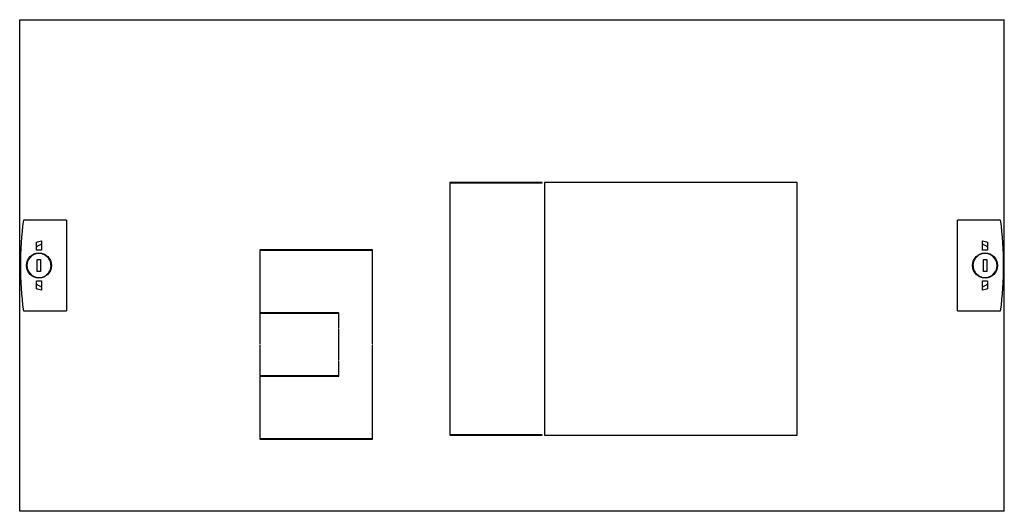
# Model space of a CAD drawing. Header units: millimetres. Extents: x 69 to 568, y 312 to 561.
import ezdxf

# ---------------------------------------------------------------- set-up
doc = ezdxf.new("R2010")
doc.units = ezdxf.units.MM
doc.header["$LTSCALE"] = 57.239041
doc.layers.get('0').update_dxf_attribs({"linetype": 'CONTINUOUS'})

msp = doc.modelspace()

# ---------------------------------------------------------------- linework, layer by layer
at = {"color": 7}
for p, q in [((69.15, 311.86), (69.15, 560.86)), ((69.15, 560.86), (567.85, 560.86)), ((567.85, 311.86), (567.85, 560.86)), ((287, 478.46), (287, 350.46)), ((333.75, 478.46), (287, 478.46)), ((287.2, 350.66), (287.2, 478.26)), ((287.2, 478.26), (333.75, 478.26)), ((333.75, 478.26), (333.75, 478.46)), ((335, 478.46), (335, 350.46)), ((463, 478.46), (335, 478.46)), ((463, 350.46), (463, 478.46)), ((92.9, 459.36), (71, 459.36)), ((92.9, 459.36), (92.9, 413.36)), ((566, 459.36), (544.1, 459.36)), ((544.1, 413.36), (544.1, 459.36)), ((80.2, 448.85), (80.2, 444.05)), ((556.8, 444.05), (556.8, 448.85)), ((77.6, 444.06), (77.6, 448.2)), ((190.8, 444.36), (190.8, 396.76)), ((247.8, 444.36), (190.8, 444.36)), ((191, 412.36), (191, 444.16)), ((191, 444.16), (247.6, 444.16)), ((247.6, 444.16), (247.6, 396.76)), ((247.8, 396.76), (247.8, 444.36)), ((559.4, 448.2), (559.4, 444.06)), ((76.9, 442.19), (76.9, 442.36)), ((76.9, 442.36), (77.51, 442.36)), ((78.05, 433.26), (78.05, 439.46)), ((78.05, 439.46), (79.75, 439.46)), ((79.75, 439.46), (79.75, 433.26)), ((80.29, 442.36), (80.9, 442.36)), ((80.9, 442.36), (80.9, 442.19)), ((84.73, 438.86), (84.51, 438.86)), ((552.27, 438.86), (552.49, 438.86)), ((557.25, 439.46), (558.95, 439.46)), ((557.25, 433.26), (557.25, 439.46)), ((558.95, 439.46), (558.95, 433.26)), ((79.75, 433.26), (78.05, 433.26)), ((84.73, 433.86), (84.51, 433.86)), ((552.27, 433.86), (552.49, 433.86)), ((556.1, 430.36), (556.1, 430.54)), ((556.71, 430.36), (556.1, 430.36)), ((558.95, 433.26), (557.25, 433.26)), ((560.1, 430.36), (559.49, 430.36)), ((560.1, 430.54), (560.1, 430.36)), ((77.6, 424.53), (77.6, 428.67)), ((80.2, 428.68), (80.2, 423.88)), ((556.8, 423.88), (556.8, 428.68)), ((559.4, 428.67), (559.4, 424.53)), ((71, 413.36), (92.9, 413.36)), ((230.8, 412.36), (191, 412.36)), ((191, 396.76), (191, 412.16)), ((191, 412.16), (230.6, 412.16)), ((230.6, 412.16), (230.6, 404.86)), ((230.8, 404.86), (230.8, 412.36)), ((544.1, 413.36), (566, 413.36)), ((230.6, 404.86), (230.8, 404.86)), ((230.6, 404.26), (230.6, 388.46)), ((230.8, 404.26), (230.6, 404.26)), ((230.8, 388.46), (230.8, 404.26)), ((190.8, 396.76), (191, 396.76)), ((190.8, 395.96), (190.8, 348.36)), ((191, 395.96), (190.8, 395.96)), ((191, 380.56), (191, 395.96)), ((247.6, 396.76), (247.8, 396.76)), ((247.6, 395.96), (247.6, 348.56)), ((247.8, 395.96), (247.6, 395.96)), ((247.8, 348.36), (247.8, 395.96)), ((230.6, 388.46), (230.8, 388.46)), ((230.6, 387.86), (230.6, 380.56)), ((230.8, 387.86), (230.6, 387.86)), ((230.8, 380.36), (230.8, 387.86)), ((230.6, 380.56), (191, 380.56)), ((191, 348.56), (191, 380.36)), ((191, 380.36), (230.8, 380.36)), ((287, 350.46), (333.75, 350.46)), ((333.75, 350.66), (287.2, 350.66)), ((333.75, 350.46), (333.75, 350.66)), ((335, 350.46), (463, 350.46)), ((190.8, 348.36), (247.8, 348.36)), ((247.6, 348.56), (191, 348.56)), ((567.85, 311.86), (69.15, 311.86))]:
    msp.add_line(p, q, dxfattribs=at)
for centre in [(78.9, 436.36), (558.1, 436.36)]:
    msp.add_circle(centre, 6.34, dxfattribs=at)
for centre, radius, start, end in [((246.58, 436.36), 177.08, 172.5372, 187.4628), ((390.42, 436.36), 177.08, 352.5372, 7.4628), ((78.9, 436.34), 6.12, 89.9849, 250.0907), ((78.9, 436.36), 6.16, 44.733, 141.2335), ((78.9, 436.32), 6.15, 74.5875, 89.9174), ((78.91, 436.39), 6.07, 70.3623, 74.558), ((78.9, 436.34), 6.12, 38.4434, 70.3624), ((78.92, 436.36), 6.09, 34.1108, 38.4621), ((78.88, 436.34), 6.13, 2.3655, 34.0817), ((558.1, 436.38), 6.12, 111.3307, 156.5959), ((558.09, 436.41), 6.08, 105.0313, 111.3269), ((558.1, 436.37), 6.13, 89.9282, 105.0298), ((558.1, 436.38), 6.12, 269.9849, 70.0907), ((558.09, 436.35), 6.15, 77.2817, 89.8568), ((558.11, 436.43), 6.07, 70.078, 77.2738), ((78.9, 436.34), 6.12, 291.3307, 336.5959), ((78.95, 436.34), 6.06, 357.8579, 2.3656), ((558.05, 436.38), 6.06, 177.8579, 182.3656), ((558.12, 436.38), 6.13, 182.3655, 214.0817), ((78.89, 436.3), 6.07, 250.078, 257.2738), ((78.9, 436.38), 6.15, 257.2817, 269.8568), ((78.9, 436.35), 6.13, 269.9282, 285.0298), ((78.91, 436.31), 6.08, 285.0313, 291.3269), ((558.08, 436.36), 6.09, 214.1108, 218.4621), ((558.1, 436.38), 6.12, 218.4434, 250.3624), ((558.1, 436.36), 6.16, 224.733, 321.2335), ((558.09, 436.34), 6.07, 250.3623, 254.558), ((558.1, 436.41), 6.15, 254.5875, 269.9174)]:
    msp.add_arc(centre, radius, start, end, dxfattribs=at)
for points in [[(77.6, 448.2), (78.45, 448.47), (79.32, 448.68), (80.2, 448.85)], [(556.8, 448.85), (557.68, 448.68), (558.55, 448.47), (559.4, 448.2)], [(80.2, 447.09), (79.28, 446.72), (78.38, 446.25), (77.6, 445.64)], [(559.4, 445.64), (558.62, 446.25), (557.72, 446.72), (556.8, 447.09)], [(84.51, 433.91), (84.81, 434.6), (84.98, 435.36), (85.01, 436.12)], [(552.49, 438.81), (552.19, 438.12), (552.02, 437.36), (551.99, 436.61)], [(77.6, 427.08), (78.38, 426.47), (79.28, 426), (80.2, 425.63)], [(80.2, 423.88), (79.32, 424.05), (78.45, 424.25), (77.6, 424.53)], [(556.8, 425.63), (557.72, 426), (558.62, 426.47), (559.4, 427.08)], [(559.4, 424.53), (558.55, 424.25), (557.68, 424.05), (556.8, 423.88)]]:
    msp.add_open_spline(points, degree=3, dxfattribs=at)
for points, knots in [([(80.2, 444.05), (79.55, 444.05), (78.68, 444.05), (77.81, 444.05), (77.6, 444.06)], [0, 0, 0, 0, 0.752293, 1, 1, 1, 1]), ([(559.4, 444.06), (559.19, 444.05), (558.32, 444.05), (557.45, 444.05), (556.8, 444.05)], [0, 0, 0, 0, 0.247702, 1, 1, 1, 1]), ([(77.6, 428.67), (77.81, 428.67), (78.68, 428.67), (79.55, 428.68), (80.2, 428.68)], [0, 0, 0, 0, 0.247702, 1, 1, 1, 1]), ([(556.8, 428.68), (557.45, 428.68), (558.32, 428.67), (559.19, 428.67), (559.4, 428.67)], [0, 0, 0, 0, 0.752293, 1, 1, 1, 1])]:
    msp.add_open_spline(points, degree=3, knots=knots, dxfattribs=at)

doc.saveas('drawing.dxf')
